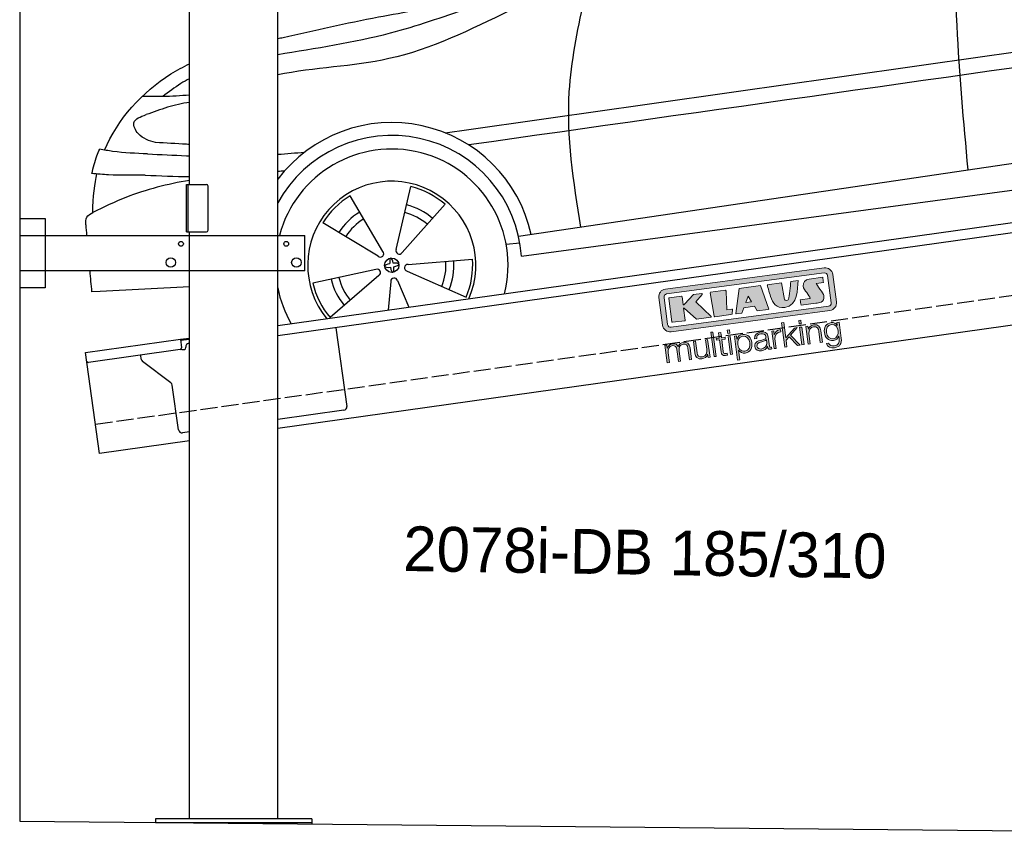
# Model space of a CAD drawing. Extents: x 524 to 6324, y 215 to 5340.
# Tile 1 of 3: x 524 to 3424, y 354 to 2752. Entities that reach past the tile are written whole.
import ezdxf

# ---------------------------------------------------------------- set-up
doc = ezdxf.new("R2010")
doc.units = 0
doc.header["$LTSCALE"] = 10
doc.header["$MEASUREMENT"] = 0
doc.linetypes.add('GEN3', pattern=[6.25, 5, -1.25])
doc.layers.get('0').update_dxf_attribs({"linetype": 'CONTINUOUS'})
doc.layers.add('3', color=6, linetype='GEN3')
doc.layers.add('CAR', color=1, linetype='CONTINUOUS')
doc.layers.add('AM_0', color=7, linetype='CONTINUOUS', lineweight=30)
doc.layers.add('Logo', color=7, linetype='CONTINUOUS', lineweight=25)

# ---------------------------------------------------------------- blocks, each defined once
blk = doc.blocks.new('KLAUS')
at = {"layer": 'Logo'}
h = blk.add_hatch(color=8, dxfattribs=at)
h.dxf.hatch_style = 2
edge = h.paths.add_edge_path()
edge.add_spline(control_points=[(3.6, 29.09), (2.88, 29.09), (2.3, 28.51), (2.3, 27.8), (2.3, 27.8), (2.3, 16.11), (2.3, 16.11), (2.3, 15.39), (2.88, 14.81), (3.6, 14.81), (3.6, 14.81), (71.16, 14.81), (71.16, 14.81), (71.88, 14.81), (72.46, 15.39), (72.46, 16.11), (72.46, 16.11), (72.46, 27.8), (72.46, 27.8), (72.46, 28.51), (71.88, 29.09), (71.16, 29.09), (71.16, 29.09), (3.6, 29.09), (3.6, 29.09), (3.6, 29.09), (3.6, 29.09), (3.6, 29.09)], knot_values=[0, 0, 0, 0, 1, 1, 1, 2, 2, 2, 3, 3, 3, 4, 4, 4, 5, 5, 5, 6, 6, 6, 7, 7, 7, 8, 8, 8, 9, 9, 9, 9], degree=3, periodic=0)
edge = h.paths.add_edge_path()
edge.add_spline(control_points=[(3.35, 31.23), (3.35, 31.23), (71.47, 31.23), (71.47, 31.23), (73.26, 31.23), (74.71, 29.77), (74.71, 27.99), (74.71, 27.99), (74.71, 16.17), (74.71, 16.17), (74.71, 14.38), (73.26, 12.93), (71.47, 12.93), (71.47, 12.93), (3.35, 12.93), (3.35, 12.93), (1.56, 12.93), (0.11, 14.38), (0.11, 16.17), (0.11, 16.17), (0.11, 27.99), (0.11, 27.99), (0.11, 29.77), (1.56, 31.23), (3.35, 31.23), (3.35, 31.23), (3.35, 31.23), (3.35, 31.23)], knot_values=[0, 0, 0, 0, 1, 1, 1, 2, 2, 2, 3, 3, 3, 4, 4, 4, 5, 5, 5, 6, 6, 6, 7, 7, 7, 8, 8, 8, 9, 9, 9, 9], degree=3, periodic=0)
h = blk.add_hatch(color=8, dxfattribs=at)
h.dxf.hatch_style = 2
edge = h.paths.add_edge_path()
edge.add_spline(control_points=[(4.5, 27.33), (4.5, 27.33), (9.7, 27.33), (9.7, 27.33), (9.84, 27.33), (9.96, 27.22), (9.96, 27.08), (9.96, 27.08), (9.96, 23.69), (9.96, 23.69), (9.96, 23.69), (9.94, 23.64), (10.04, 23.59), (10.14, 23.53), (10.2, 23.57), (10.2, 23.57), (10.2, 23.57), (10.51, 23.75), (10.51, 23.75), (10.51, 23.75), (14.94, 27.33), (14.94, 27.33), (14.94, 27.33), (18.41, 27.33), (18.41, 27.33), (18.41, 27.33), (18.49, 27.33), (18.56, 27.2), (18.65, 27.04), (18.53, 26.91), (18.53, 26.91), (18.53, 26.91), (15.49, 24.11), (15.49, 24.11), (15.49, 24.11), (21.14, 17.06), (21.14, 17.06), (21.14, 17.06), (21.13, 16.91), (21.13, 16.91), (21.08, 16.84), (20.99, 16.82), (20.99, 16.82), (20.99, 16.82), (14.7, 16.82), (14.7, 16.82), (14.7, 16.82), (10.26, 22.17), (10.26, 22.17), (10.26, 22.17), (10.19, 22.24), (10.08, 22.21), (9.97, 22.18), (9.96, 22.11), (9.96, 22.11), (9.96, 22.11), (9.96, 17.08), (9.96, 17.08), (9.96, 16.94), (9.84, 16.82), (9.7, 16.82), (9.7, 16.82), (4.5, 16.82), (4.5, 16.82), (4.36, 16.82), (4.25, 16.94), (4.25, 17.08), (4.25, 17.08), (4.25, 27.08), (4.25, 27.08), (4.25, 27.22), (4.36, 27.33), (4.5, 27.33), (4.5, 27.33), (4.5, 27.33), (4.5, 27.33)], knot_values=[0, 0, 0, 0, 1, 1, 1, 2, 2, 2, 3, 3, 3, 4, 4, 4, 5, 5, 5, 6, 6, 6, 7, 7, 7, 8, 8, 8, 9, 9, 9, 10, 10, 10, 11, 11, 11, 12, 12, 12, 13, 13, 13, 14, 14, 14, 15, 15, 15, 16, 16, 16, 17, 17, 17, 18, 18, 18, 19, 19, 19, 20, 20, 20, 21, 21, 21, 22, 22, 22, 23, 23, 23, 24, 24, 24, 25, 25, 25, 25], degree=3, periodic=0)
h = blk.add_hatch(color=8, dxfattribs=at)
h.dxf.hatch_style = 2
h.paths.add_polyline_path([(22.42, 17.06), (21.97, 27.15), (22.24, 27.33), (28.55, 27.33), (28.86, 26.97), (28.01, 19.08), (30.26, 19.07), (30.44, 18.95), (30.08, 16.95), (29.49, 16.82), (22.6, 16.82)])
h = blk.add_hatch(color=8, dxfattribs=at)
h.paths.add_polyline_path([(36.52, 21.01), (38.93, 21.01), (37.87, 23.57)])
h.paths.add_polyline_path([(34.52, 27.33), (43.65, 27.33), (45.76, 16.94), (45.57, 16.82), (40.83, 16.82), (39.89, 18.95), (35.42, 18.95), (34.27, 16.82), (31.78, 16.82), (31.66, 17)])
h = blk.add_hatch(color=8, dxfattribs=at)
h.dxf.hatch_style = 2
edge = h.paths.add_edge_path()
edge.add_spline(control_points=[(52.69, 27.32), (52.69, 27.32), (52.88, 20.14), (52.88, 20.14), (53.01, 19.89), (53.2, 19.77), (53.43, 19.71), (53.91, 19.59), (54.43, 19.57), (54.64, 20.03), (55.23, 21.34), (56.27, 25.45), (56.6, 27.33), (56.6, 27.33), (59.77, 27.33), (59.77, 27.33), (58.77, 23.9), (58.56, 16.82), (52.63, 16.76), (48.72, 16.72), (48.01, 19.35), (47.27, 22.24), (46.89, 23.68), (46.54, 27.33), (46.54, 27.33), (46.54, 27.33), (52.69, 27.32), (52.69, 27.32), (52.69, 27.32), (52.69, 27.32), (52.69, 27.32)], knot_values=[0, 0, 0, 0, 1, 1, 1, 2, 2, 2, 3, 3, 3, 4, 4, 4, 5, 5, 5, 6, 6, 6, 7, 7, 7, 8, 8, 8, 9, 9, 9, 10, 10, 10, 10], degree=3, periodic=0)
h = blk.add_hatch(color=8, dxfattribs=at)
h.dxf.hatch_style = 2
edge = h.paths.add_edge_path()
edge.add_spline(control_points=[(64.46, 27.33), (64.46, 27.33), (70.31, 27.33), (70.31, 27.33), (70.31, 26.52), (70.31, 26.02), (70.31, 25.12), (70.31, 25.12), (67.3, 25.12), (67.3, 25.12), (67.24, 25.04), (67.25, 25.11), (67.25, 24.91), (67.25, 24.88), (69.73, 20.38), (69.73, 19.57), (69.73, 16.4), (67.22, 16.81), (65.9, 16.82), (65.9, 16.82), (59.59, 16.82), (59.59, 16.82), (59.59, 17.76), (59.59, 18.23), (59.59, 19.14), (59.59, 19.14), (63.75, 19.14), (63.75, 19.14), (63.82, 19.22), (63.81, 19.11), (63.81, 19.31), (63.81, 20.32), (61.58, 23.06), (61.58, 24.63), (61.58, 26.33), (62.83, 27.34), (64.46, 27.33), (64.46, 27.33), (64.46, 27.33), (64.46, 27.33)], knot_values=[0, 0, 0, 0, 1, 1, 1, 2, 2, 2, 3, 3, 3, 4, 4, 4, 5, 5, 5, 6, 6, 6, 7, 7, 7, 8, 8, 8, 9, 9, 9, 10, 10, 10, 11, 11, 11, 12, 12, 12, 13, 13, 13, 13], degree=3, periodic=0)
h = blk.add_hatch(color=30, dxfattribs=at)
h.dxf.hatch_style = 2
h.paths.add_polyline_path([(20.07, 0), (20.99, 0), (20.99, 10.45), (20.07, 10.45)])
h = blk.add_hatch(color=30, dxfattribs=at)
h.dxf.hatch_style = 2
edge = h.paths.add_edge_path()
edge.add_spline(control_points=[(24.22, 9.82), (24.22, 9.82), (23.3, 9.82), (23.3, 9.82), (23.3, 9.82), (23.3, 7.55), (23.3, 7.55), (23.3, 7.55), (21.98, 7.55), (21.98, 7.55), (21.98, 7.55), (21.98, 6.78), (21.98, 6.78), (21.98, 6.78), (23.3, 6.78), (23.3, 6.78), (23.3, 6.78), (23.3, 1.61), (23.3, 1.61), (23.28, 0.32), (23.71, -0.09), (24.94, -0.09), (25.22, -0.09), (25.48, -0.06), (25.76, -0.06), (25.76, -0.06), (25.76, 0.73), (25.76, 0.73), (25.5, 0.7), (25.23, 0.69), (24.97, 0.69), (24.31, 0.73), (24.22, 1.08), (24.22, 1.68), (24.22, 1.68), (24.22, 6.78), (24.22, 6.78), (24.22, 6.78), (25.76, 6.78), (25.76, 6.78), (25.76, 6.78), (25.76, 7.55), (25.76, 7.55), (25.76, 7.55), (24.22, 7.55), (24.22, 7.55), (24.22, 7.55), (24.22, 9.82), (24.22, 9.82), (24.22, 9.82), (24.22, 9.82), (24.22, 9.82)], knot_values=[0, 0, 0, 0, 1, 1, 1, 2, 2, 2, 3, 3, 3, 4, 4, 4, 5, 5, 5, 6, 6, 6, 7, 7, 7, 8, 8, 8, 9, 9, 9, 10, 10, 10, 11, 11, 11, 12, 12, 12, 13, 13, 13, 14, 14, 14, 15, 15, 15, 16, 16, 16, 17, 17, 17, 17], degree=3, periodic=0)
h = blk.add_hatch(color=30, dxfattribs=at)
h.paths.add_polyline_path([(27.1, 0), (28.03, 0), (28.03, 7.55), (27.1, 7.55)])
h.paths.add_polyline_path([(27.1, 8.98), (28.03, 8.98), (28.03, 10.45), (27.1, 10.45)])
h = blk.add_hatch(color=30, dxfattribs=at)
h.dxf.hatch_style = 2
h.paths.add_polyline_path([(50.4, 0), (51.32, 0), (51.32, 2.87), (52.82, 4.11), (55.8, 0), (56.96, 0), (53.52, 4.76), (56.74, 7.55), (55.51, 7.55), (51.32, 3.89), (51.32, 10.45), (50.4, 10.45)])
h = blk.add_hatch(color=30, dxfattribs=at)
h.paths.add_polyline_path([(57.74, 0), (58.66, 0), (58.66, 7.55), (57.74, 7.55)])
h.paths.add_polyline_path([(57.74, 8.98), (58.66, 8.98), (58.66, 10.45), (57.74, 10.45)])
h = blk.add_hatch(color=30, dxfattribs=at)
h.dxf.hatch_style = 2
edge = h.paths.add_edge_path()
edge.add_spline(control_points=[(0, 0), (0, 0), (0.92, 0), (0.92, 0), (0.92, 0), (0.92, 4.22), (0.92, 4.22), (0.94, 5.8), (1.58, 7), (3.18, 7), (4.35, 7), (4.77, 6.15), (4.76, 5.12), (4.76, 5.12), (4.76, 0), (4.76, 0), (4.76, 0), (5.68, 0), (5.68, 0), (5.68, 0), (5.68, 4.27), (5.68, 4.27), (5.68, 5.68), (6.14, 7), (7.73, 7), (9.05, 7), (9.52, 6.32), (9.52, 5.08), (9.52, 5.08), (9.52, 0), (9.52, 0), (9.52, 0), (10.44, 0), (10.44, 0), (10.44, 0), (10.44, 5.12), (10.44, 5.12), (10.44, 6.91), (9.59, 7.77), (7.94, 7.77), (6.94, 7.77), (5.99, 7.29), (5.54, 6.3), (5.26, 7.29), (4.36, 7.77), (3.37, 7.77), (2.17, 7.77), (1.38, 7.19), (0.89, 6.28), (0.89, 6.28), (0.85, 6.28), (0.85, 6.28), (0.85, 6.28), (0.85, 7.55), (0.85, 7.55), (0.85, 7.55), (0, 7.55), (0, 7.55), (0, 7.55), (0, 0), (0, 0), (0, 0), (0, 0), (0, 0)], knot_values=[0, 0, 0, 0, 1, 1, 1, 2, 2, 2, 3, 3, 3, 4, 4, 4, 5, 5, 5, 6, 6, 6, 7, 7, 7, 8, 8, 8, 9, 9, 9, 10, 10, 10, 11, 11, 11, 12, 12, 12, 13, 13, 13, 14, 14, 14, 15, 15, 15, 16, 16, 16, 17, 17, 17, 18, 18, 18, 19, 19, 19, 20, 20, 20, 21, 21, 21, 21], degree=3, periodic=0)
h = blk.add_hatch(color=30, dxfattribs=at)
h.dxf.hatch_style = 2
edge = h.paths.add_edge_path()
edge.add_spline(control_points=[(18.31, 7.55), (18.31, 7.55), (17.39, 7.55), (17.39, 7.55), (17.39, 7.55), (17.39, 3.59), (17.39, 3.59), (17.39, 2.05), (16.7, 0.56), (15.12, 0.56), (13.66, 0.56), (13.15, 1.27), (13.1, 2.64), (13.1, 2.64), (13.1, 7.55), (13.1, 7.55), (13.1, 7.55), (12.18, 7.55), (12.18, 7.55), (12.18, 7.55), (12.18, 2.65), (12.18, 2.65), (12.18, 0.89), (12.93, -0.22), (14.83, -0.22), (15.96, -0.22), (16.95, 0.35), (17.44, 1.36), (17.44, 1.36), (17.47, 1.36), (17.47, 1.36), (17.47, 1.36), (17.47, 0), (17.47, 0), (17.47, 0), (18.31, 0), (18.31, 0), (18.31, 0), (18.31, 7.55), (18.31, 7.55), (18.31, 7.55), (18.31, 7.55), (18.31, 7.55)], knot_values=[0, 0, 0, 0, 1, 1, 1, 2, 2, 2, 3, 3, 3, 4, 4, 4, 5, 5, 5, 6, 6, 6, 7, 7, 7, 8, 8, 8, 9, 9, 9, 10, 10, 10, 11, 11, 11, 12, 12, 12, 13, 13, 13, 14, 14, 14, 14], degree=3, periodic=0)
h = blk.add_hatch(color=30, dxfattribs=at)
edge = h.paths.add_edge_path()
edge.add_spline(control_points=[(35.84, 3.78), (35.84, 2.21), (35.12, 0.56), (33.37, 0.56), (31.4, 0.56), (30.72, 2.21), (30.72, 3.78), (30.72, 5.49), (31.33, 7), (33.37, 7), (35.12, 7), (35.84, 5.34), (35.84, 3.78), (35.84, 3.78), (35.84, 3.78), (35.84, 3.78)], knot_values=[0, 0, 0, 0, 1, 1, 1, 2, 2, 2, 3, 3, 3, 4, 4, 4, 5, 5, 5, 5], degree=3, periodic=0)
edge = h.paths.add_edge_path()
edge.add_spline(control_points=[(29.79, -2.8), (29.79, -2.8), (30.72, -2.8), (30.72, -2.8), (30.72, -2.8), (30.72, 1.43), (30.72, 1.43), (30.72, 1.43), (30.74, 1.43), (30.74, 1.43), (31.14, 0.35), (32.24, -0.22), (33.37, -0.22), (35.66, -0.22), (36.76, 1.64), (36.76, 3.78), (36.76, 5.91), (35.66, 7.77), (33.37, 7.77), (32.15, 7.77), (31.1, 7.14), (30.67, 6.12), (30.67, 6.12), (30.64, 6.12), (30.64, 6.12), (30.64, 6.12), (30.64, 7.55), (30.64, 7.55), (30.64, 7.55), (29.79, 7.55), (29.79, 7.55), (29.79, 7.55), (29.79, -2.8), (29.79, -2.8), (29.79, -2.8), (29.79, -2.8), (29.79, -2.8)], knot_values=[0, 0, 0, 0, 1, 1, 1, 2, 2, 2, 3, 3, 3, 4, 4, 4, 5, 5, 5, 6, 6, 6, 7, 7, 7, 8, 8, 8, 9, 9, 9, 10, 10, 10, 11, 11, 11, 12, 12, 12, 12], degree=3, periodic=0)
h = blk.add_hatch(color=30, dxfattribs=at)
edge = h.paths.add_edge_path()
edge.add_spline(control_points=[(43.03, 2.93), (43.04, 1.45), (41.8, 0.56), (40.39, 0.56), (39.53, 0.56), (38.71, 1.13), (38.71, 2.05), (38.71, 3.53), (40.66, 3.51), (42.22, 3.79), (42.47, 3.84), (42.88, 3.91), (43, 4.13), (43, 4.13), (43.03, 4.13), (43.03, 4.13), (43.03, 4.13), (43.03, 2.93), (43.03, 2.93), (43.03, 2.93), (43.03, 2.93), (43.03, 2.93)], knot_values=[0, 0, 0, 0, 1, 1, 1, 2, 2, 2, 3, 3, 3, 4, 4, 4, 5, 5, 5, 6, 6, 6, 7, 7, 7, 7], degree=3, periodic=0)
edge = h.paths.add_edge_path()
edge.add_spline(control_points=[(39.03, 5.24), (39.06, 6.47), (39.91, 7), (41.05, 7), (42.14, 7), (43.03, 6.69), (43.03, 5.45), (43.03, 4.61), (42.6, 4.51), (41.84, 4.42), (39.85, 4.19), (37.79, 4.11), (37.79, 1.99), (37.79, 0.47), (38.93, -0.22), (40.32, -0.22), (41.77, -0.22), (42.43, 0.34), (43.07, 1.32), (43.07, 1.32), (43.1, 1.32), (43.1, 1.32), (43.1, 0.53), (43.25, 0), (44.19, 0), (44.43, 0), (44.58, 0.01), (44.79, 0.06), (44.79, 0.06), (44.79, 0.83), (44.79, 0.83), (44.71, 0.81), (44.6, 0.78), (44.49, 0.78), (44.13, 0.78), (43.95, 0.98), (43.95, 1.33), (43.95, 1.33), (43.95, 5.34), (43.95, 5.34), (43.95, 7.36), (42.5, 7.77), (41.17, 7.77), (39.44, 7.77), (38.2, 7.01), (38.11, 5.24), (38.11, 5.24), (39.03, 5.24), (39.03, 5.24), (39.03, 5.24), (39.03, 5.24), (39.03, 5.24)], knot_values=[0, 0, 0, 0, 1, 1, 1, 2, 2, 2, 3, 3, 3, 4, 4, 4, 5, 5, 5, 6, 6, 6, 7, 7, 7, 8, 8, 8, 9, 9, 9, 10, 10, 10, 11, 11, 11, 12, 12, 12, 13, 13, 13, 14, 14, 14, 15, 15, 15, 16, 16, 16, 17, 17, 17, 17], degree=3, periodic=0)
h = blk.add_hatch(color=30, dxfattribs=at)
h.dxf.hatch_style = 2
edge = h.paths.add_edge_path()
edge.add_spline(control_points=[(45.79, 0), (45.79, 0), (46.71, 0), (46.71, 0), (46.71, 0), (46.71, 4.03), (46.71, 4.03), (46.71, 5.59), (47.85, 6.82), (49.52, 6.73), (49.52, 6.73), (49.52, 7.66), (49.52, 7.66), (48.16, 7.72), (47.14, 7), (46.67, 5.78), (46.67, 5.78), (46.64, 5.78), (46.64, 5.78), (46.64, 5.78), (46.64, 7.55), (46.64, 7.55), (46.64, 7.55), (45.79, 7.55), (45.79, 7.55), (45.79, 7.55), (45.79, 0), (45.79, 0), (45.79, 0), (45.79, 0), (45.79, 0)], knot_values=[0, 0, 0, 0, 1, 1, 1, 2, 2, 2, 3, 3, 3, 4, 4, 4, 5, 5, 5, 6, 6, 6, 7, 7, 7, 8, 8, 8, 9, 9, 9, 10, 10, 10, 10], degree=3, periodic=0)
h = blk.add_hatch(color=30, dxfattribs=at)
h.dxf.hatch_style = 2
edge = h.paths.add_edge_path()
edge.add_spline(control_points=[(60.41, 0), (60.41, 0), (61.33, 0), (61.33, 0), (61.33, 0), (61.33, 4.41), (61.33, 4.41), (61.36, 5.89), (62.24, 7), (63.7, 7), (65.2, 7), (65.62, 6.02), (65.62, 4.71), (65.62, 4.71), (65.62, 0), (65.62, 0), (65.62, 0), (66.54, 0), (66.54, 0), (66.54, 0), (66.54, 4.86), (66.54, 4.86), (66.54, 6.66), (65.9, 7.77), (63.78, 7.77), (62.71, 7.77), (61.7, 7.16), (61.36, 6.25), (61.36, 6.25), (61.33, 6.25), (61.33, 6.25), (61.33, 6.25), (61.33, 7.55), (61.33, 7.55), (61.33, 7.55), (60.41, 7.55), (60.41, 7.55), (60.41, 7.55), (60.41, 0), (60.41, 0), (60.41, 0), (60.41, 0), (60.41, 0)], knot_values=[0, 0, 0, 0, 1, 1, 1, 2, 2, 2, 3, 3, 3, 4, 4, 4, 5, 5, 5, 6, 6, 6, 7, 7, 7, 8, 8, 8, 9, 9, 9, 10, 10, 10, 11, 11, 11, 12, 12, 12, 13, 13, 13, 14, 14, 14, 14], degree=3, periodic=0)
h = blk.add_hatch(color=30, dxfattribs=at)
edge = h.paths.add_edge_path()
edge.add_spline(control_points=[(71.32, 0.86), (69.62, 0.86), (68.83, 2.34), (68.83, 3.86), (68.83, 5.43), (69.56, 7), (71.32, 7), (73.06, 7), (73.75, 5.34), (73.75, 3.86), (73.75, 2.33), (72.91, 0.86), (71.32, 0.86), (71.32, 0.86), (71.32, 0.86), (71.32, 0.86)], knot_values=[0, 0, 0, 0, 1, 1, 1, 2, 2, 2, 3, 3, 3, 4, 4, 4, 5, 5, 5, 5], degree=3, periodic=0)
edge = h.paths.add_edge_path()
edge.add_spline(control_points=[(74.67, 7.55), (74.67, 7.55), (73.75, 7.55), (73.75, 7.55), (73.75, 7.55), (73.75, 6.25), (73.75, 6.25), (73.75, 6.25), (73.72, 6.25), (73.72, 6.25), (73.35, 7.09), (72.41, 7.77), (71.32, 7.77), (69.13, 7.77), (67.9, 6.05), (67.9, 3.97), (67.9, 1.82), (68.9, 0.09), (71.32, 0.09), (72.4, 0.09), (73.29, 0.72), (73.72, 1.64), (73.72, 1.64), (73.75, 1.64), (73.75, 1.64), (73.75, 1.64), (73.75, 0.61), (73.75, 0.61), (73.75, -1.23), (73.01, -2.24), (71.32, -2.24), (70.29, -2.24), (69.31, -1.85), (69.1, -0.73), (69.1, -0.73), (68.18, -0.73), (68.18, -0.73), (68.31, -2.34), (69.81, -3.02), (71.32, -3.02), (73.79, -3.02), (74.65, -1.64), (74.67, 0.61), (74.67, 0.61), (74.67, 7.55), (74.67, 7.55), (74.67, 7.55), (74.67, 7.55), (74.67, 7.55)], knot_values=[0, 0, 0, 0, 1, 1, 1, 2, 2, 2, 3, 3, 3, 4, 4, 4, 5, 5, 5, 6, 6, 6, 7, 7, 7, 8, 8, 8, 9, 9, 9, 10, 10, 10, 11, 11, 11, 12, 12, 12, 13, 13, 13, 14, 14, 14, 15, 15, 15, 16, 16, 16, 16], degree=3, periodic=0)
at = {"layer": 'Logo', "lineweight": 0}
for points in [[(22.42, 17.06), (21.97, 27.15), (22.24, 27.33), (28.55, 27.33), (28.86, 26.97), (28.01, 19.08), (30.26, 19.07), (30.44, 18.95), (30.08, 16.95), (29.49, 16.82), (22.6, 16.82), (22.42, 17.06), (22.42, 17.06)], [(34.52, 27.33), (43.65, 27.33), (45.76, 16.94), (45.57, 16.82), (40.83, 16.82), (39.89, 18.95), (35.42, 18.95), (34.27, 16.82), (31.78, 16.82), (31.66, 17), (34.52, 27.33), (34.52, 27.33)], [(36.52, 21.01), (38.93, 21.01), (37.87, 23.57), (36.52, 21.01), (36.52, 21.01)], [(20.07, 0), (20.99, 0), (20.99, 10.45), (20.07, 10.45), (20.07, 0), (20.07, 0)], [(27.1, 8.98), (28.03, 8.98), (28.03, 10.45), (27.1, 10.45), (27.1, 8.98), (27.1, 8.98)], [(50.4, 0), (51.32, 0), (51.32, 2.87), (52.82, 4.11), (55.8, 0), (56.96, 0), (53.52, 4.76), (56.74, 7.55), (55.51, 7.55), (51.32, 3.89), (51.32, 10.45), (50.4, 10.45), (50.4, 0), (50.4, 0)], [(57.74, 8.98), (58.66, 8.98), (58.66, 10.45), (57.74, 10.45), (57.74, 8.98), (57.74, 8.98)], [(27.1, 0), (28.03, 0), (28.03, 7.55), (27.1, 7.55), (27.1, 0), (27.1, 0)], [(57.74, 0), (58.66, 0), (58.66, 7.55), (57.74, 7.55), (57.74, 0), (57.74, 0)]]:
    blk.add_lwpolyline(points, dxfattribs=at)
for points, knots in [([(3.35, 31.23), (3.35, 31.23), (71.47, 31.23), (71.47, 31.23), (73.26, 31.23), (74.71, 29.77), (74.71, 27.99), (74.71, 27.99), (74.71, 16.17), (74.71, 16.17), (74.71, 14.38), (73.26, 12.93), (71.47, 12.93), (71.47, 12.93), (3.35, 12.93), (3.35, 12.93), (1.56, 12.93), (0.11, 14.38), (0.11, 16.17), (0.11, 16.17), (0.11, 27.99), (0.11, 27.99), (0.11, 29.77), (1.56, 31.23), (3.35, 31.23), (3.35, 31.23), (3.35, 31.23), (3.35, 31.23)], [0, 0, 0, 0, 1, 1, 1, 2, 2, 2, 3, 3, 3, 4, 4, 4, 5, 5, 5, 6, 6, 6, 7, 7, 7, 8, 8, 8, 9, 9, 9, 9]), ([(3.6, 29.09), (2.88, 29.09), (2.3, 28.51), (2.3, 27.8), (2.3, 27.8), (2.3, 16.11), (2.3, 16.11), (2.3, 15.39), (2.88, 14.81), (3.6, 14.81), (3.6, 14.81), (71.16, 14.81), (71.16, 14.81), (71.88, 14.81), (72.46, 15.39), (72.46, 16.11), (72.46, 16.11), (72.46, 27.8), (72.46, 27.8), (72.46, 28.51), (71.88, 29.09), (71.16, 29.09), (71.16, 29.09), (3.6, 29.09), (3.6, 29.09), (3.6, 29.09), (3.6, 29.09), (3.6, 29.09)], [0, 0, 0, 0, 1, 1, 1, 2, 2, 2, 3, 3, 3, 4, 4, 4, 5, 5, 5, 6, 6, 6, 7, 7, 7, 8, 8, 8, 9, 9, 9, 9]), ([(4.5, 27.33), (4.5, 27.33), (9.7, 27.33), (9.7, 27.33), (9.84, 27.33), (9.96, 27.22), (9.96, 27.08), (9.96, 27.08), (9.96, 23.69), (9.96, 23.69), (9.96, 23.69), (9.94, 23.64), (10.04, 23.59), (10.14, 23.53), (10.2, 23.57), (10.2, 23.57), (10.2, 23.57), (10.51, 23.75), (10.51, 23.75), (10.51, 23.75), (14.94, 27.33), (14.94, 27.33), (14.94, 27.33), (18.41, 27.33), (18.41, 27.33), (18.41, 27.33), (18.49, 27.33), (18.56, 27.2), (18.65, 27.04), (18.53, 26.91), (18.53, 26.91), (18.53, 26.91), (15.49, 24.11), (15.49, 24.11), (15.49, 24.11), (21.14, 17.06), (21.14, 17.06), (21.14, 17.06), (21.13, 16.91), (21.13, 16.91), (21.08, 16.84), (20.99, 16.82), (20.99, 16.82), (20.99, 16.82), (14.7, 16.82), (14.7, 16.82), (14.7, 16.82), (10.26, 22.17), (10.26, 22.17), (10.26, 22.17), (10.19, 22.24), (10.08, 22.21), (9.97, 22.18), (9.96, 22.11), (9.96, 22.11), (9.96, 22.11), (9.96, 17.08), (9.96, 17.08), (9.96, 16.94), (9.84, 16.82), (9.7, 16.82), (9.7, 16.82), (4.5, 16.82), (4.5, 16.82), (4.36, 16.82), (4.25, 16.94), (4.25, 17.08), (4.25, 17.08), (4.25, 27.08), (4.25, 27.08), (4.25, 27.22), (4.36, 27.33), (4.5, 27.33), (4.5, 27.33), (4.5, 27.33), (4.5, 27.33)], [0, 0, 0, 0, 1, 1, 1, 2, 2, 2, 3, 3, 3, 4, 4, 4, 5, 5, 5, 6, 6, 6, 7, 7, 7, 8, 8, 8, 9, 9, 9, 10, 10, 10, 11, 11, 11, 12, 12, 12, 13, 13, 13, 14, 14, 14, 15, 15, 15, 16, 16, 16, 17, 17, 17, 18, 18, 18, 19, 19, 19, 20, 20, 20, 21, 21, 21, 22, 22, 22, 23, 23, 23, 24, 24, 24, 25, 25, 25, 25]), ([(52.69, 27.32), (52.69, 27.32), (52.88, 20.14), (52.88, 20.14), (53.01, 19.89), (53.2, 19.77), (53.43, 19.71), (53.91, 19.59), (54.43, 19.57), (54.64, 20.03), (55.23, 21.34), (56.27, 25.45), (56.6, 27.33), (56.6, 27.33), (59.77, 27.33), (59.77, 27.33), (58.77, 23.9), (58.56, 16.82), (52.63, 16.76), (48.72, 16.72), (48.01, 19.35), (47.27, 22.24), (46.89, 23.68), (46.54, 27.33), (46.54, 27.33), (46.54, 27.33), (52.69, 27.32), (52.69, 27.32), (52.69, 27.32), (52.69, 27.32), (52.69, 27.32)], [0, 0, 0, 0, 1, 1, 1, 2, 2, 2, 3, 3, 3, 4, 4, 4, 5, 5, 5, 6, 6, 6, 7, 7, 7, 8, 8, 8, 9, 9, 9, 10, 10, 10, 10]), ([(64.46, 27.33), (64.46, 27.33), (70.31, 27.33), (70.31, 27.33), (70.31, 26.52), (70.31, 26.02), (70.31, 25.12), (70.31, 25.12), (67.3, 25.12), (67.3, 25.12), (67.24, 25.04), (67.25, 25.11), (67.25, 24.91), (67.25, 24.88), (69.73, 20.38), (69.73, 19.57), (69.73, 16.4), (67.22, 16.81), (65.9, 16.82), (65.9, 16.82), (59.59, 16.82), (59.59, 16.82), (59.59, 17.76), (59.59, 18.23), (59.59, 19.14), (59.59, 19.14), (63.75, 19.14), (63.75, 19.14), (63.82, 19.22), (63.81, 19.11), (63.81, 19.31), (63.81, 20.32), (61.58, 23.06), (61.58, 24.63), (61.58, 26.33), (62.83, 27.34), (64.46, 27.33), (64.46, 27.33), (64.46, 27.33), (64.46, 27.33)], [0, 0, 0, 0, 1, 1, 1, 2, 2, 2, 3, 3, 3, 4, 4, 4, 5, 5, 5, 6, 6, 6, 7, 7, 7, 8, 8, 8, 9, 9, 9, 10, 10, 10, 11, 11, 11, 12, 12, 12, 13, 13, 13, 13]), ([(24.22, 9.82), (24.22, 9.82), (23.3, 9.82), (23.3, 9.82), (23.3, 9.82), (23.3, 7.55), (23.3, 7.55), (23.3, 7.55), (21.98, 7.55), (21.98, 7.55), (21.98, 7.55), (21.98, 6.78), (21.98, 6.78), (21.98, 6.78), (23.3, 6.78), (23.3, 6.78), (23.3, 6.78), (23.3, 1.61), (23.3, 1.61), (23.28, 0.32), (23.71, -0.09), (24.94, -0.09), (25.22, -0.09), (25.48, -0.06), (25.76, -0.06), (25.76, -0.06), (25.76, 0.73), (25.76, 0.73), (25.5, 0.7), (25.23, 0.69), (24.97, 0.69), (24.31, 0.73), (24.22, 1.08), (24.22, 1.68), (24.22, 1.68), (24.22, 6.78), (24.22, 6.78), (24.22, 6.78), (25.76, 6.78), (25.76, 6.78), (25.76, 6.78), (25.76, 7.55), (25.76, 7.55), (25.76, 7.55), (24.22, 7.55), (24.22, 7.55), (24.22, 7.55), (24.22, 9.82), (24.22, 9.82), (24.22, 9.82), (24.22, 9.82), (24.22, 9.82)], [0, 0, 0, 0, 1, 1, 1, 2, 2, 2, 3, 3, 3, 4, 4, 4, 5, 5, 5, 6, 6, 6, 7, 7, 7, 8, 8, 8, 9, 9, 9, 10, 10, 10, 11, 11, 11, 12, 12, 12, 13, 13, 13, 14, 14, 14, 15, 15, 15, 16, 16, 16, 17, 17, 17, 17]), ([(0, 0), (0, 0), (0.92, 0), (0.92, 0), (0.92, 0), (0.92, 4.22), (0.92, 4.22), (0.94, 5.8), (1.58, 7), (3.18, 7), (4.35, 7), (4.77, 6.15), (4.76, 5.12), (4.76, 5.12), (4.76, 0), (4.76, 0), (4.76, 0), (5.68, 0), (5.68, 0), (5.68, 0), (5.68, 4.27), (5.68, 4.27), (5.68, 5.68), (6.14, 7), (7.73, 7), (9.05, 7), (9.52, 6.32), (9.52, 5.08), (9.52, 5.08), (9.52, 0), (9.52, 0), (9.52, 0), (10.44, 0), (10.44, 0), (10.44, 0), (10.44, 5.12), (10.44, 5.12), (10.44, 6.91), (9.59, 7.77), (7.94, 7.77), (6.94, 7.77), (5.99, 7.29), (5.54, 6.3), (5.26, 7.29), (4.36, 7.77), (3.37, 7.77), (2.17, 7.77), (1.38, 7.19), (0.89, 6.28), (0.89, 6.28), (0.85, 6.28), (0.85, 6.28), (0.85, 6.28), (0.85, 7.55), (0.85, 7.55), (0.85, 7.55), (0, 7.55), (0, 7.55), (0, 7.55), (0, 0), (0, 0), (0, 0), (0, 0), (0, 0)], [0, 0, 0, 0, 1, 1, 1, 2, 2, 2, 3, 3, 3, 4, 4, 4, 5, 5, 5, 6, 6, 6, 7, 7, 7, 8, 8, 8, 9, 9, 9, 10, 10, 10, 11, 11, 11, 12, 12, 12, 13, 13, 13, 14, 14, 14, 15, 15, 15, 16, 16, 16, 17, 17, 17, 18, 18, 18, 19, 19, 19, 20, 20, 20, 21, 21, 21, 21]), ([(18.31, 7.55), (18.31, 7.55), (17.39, 7.55), (17.39, 7.55), (17.39, 7.55), (17.39, 3.59), (17.39, 3.59), (17.39, 2.05), (16.7, 0.56), (15.12, 0.56), (13.66, 0.56), (13.15, 1.27), (13.1, 2.64), (13.1, 2.64), (13.1, 7.55), (13.1, 7.55), (13.1, 7.55), (12.18, 7.55), (12.18, 7.55), (12.18, 7.55), (12.18, 2.65), (12.18, 2.65), (12.18, 0.89), (12.93, -0.22), (14.83, -0.22), (15.96, -0.22), (16.95, 0.35), (17.44, 1.36), (17.44, 1.36), (17.47, 1.36), (17.47, 1.36), (17.47, 1.36), (17.47, 0), (17.47, 0), (17.47, 0), (18.31, 0), (18.31, 0), (18.31, 0), (18.31, 7.55), (18.31, 7.55), (18.31, 7.55), (18.31, 7.55), (18.31, 7.55)], [0, 0, 0, 0, 1, 1, 1, 2, 2, 2, 3, 3, 3, 4, 4, 4, 5, 5, 5, 6, 6, 6, 7, 7, 7, 8, 8, 8, 9, 9, 9, 10, 10, 10, 11, 11, 11, 12, 12, 12, 13, 13, 13, 14, 14, 14, 14]), ([(29.79, -2.8), (29.79, -2.8), (30.72, -2.8), (30.72, -2.8), (30.72, -2.8), (30.72, 1.43), (30.72, 1.43), (30.72, 1.43), (30.74, 1.43), (30.74, 1.43), (31.14, 0.35), (32.24, -0.22), (33.37, -0.22), (35.66, -0.22), (36.76, 1.64), (36.76, 3.78), (36.76, 5.91), (35.66, 7.77), (33.37, 7.77), (32.15, 7.77), (31.1, 7.14), (30.67, 6.12), (30.67, 6.12), (30.64, 6.12), (30.64, 6.12), (30.64, 6.12), (30.64, 7.55), (30.64, 7.55), (30.64, 7.55), (29.79, 7.55), (29.79, 7.55), (29.79, 7.55), (29.79, -2.8), (29.79, -2.8), (29.79, -2.8), (29.79, -2.8), (29.79, -2.8)], [0, 0, 0, 0, 1, 1, 1, 2, 2, 2, 3, 3, 3, 4, 4, 4, 5, 5, 5, 6, 6, 6, 7, 7, 7, 8, 8, 8, 9, 9, 9, 10, 10, 10, 11, 11, 11, 12, 12, 12, 12]), ([(35.84, 3.78), (35.84, 2.21), (35.12, 0.56), (33.37, 0.56), (31.4, 0.56), (30.72, 2.21), (30.72, 3.78), (30.72, 5.49), (31.33, 7), (33.37, 7), (35.12, 7), (35.84, 5.34), (35.84, 3.78), (35.84, 3.78), (35.84, 3.78), (35.84, 3.78)], [0, 0, 0, 0, 1, 1, 1, 2, 2, 2, 3, 3, 3, 4, 4, 4, 5, 5, 5, 5]), ([(39.03, 5.24), (39.06, 6.47), (39.91, 7), (41.05, 7), (42.14, 7), (43.03, 6.69), (43.03, 5.45), (43.03, 4.61), (42.6, 4.51), (41.84, 4.42), (39.85, 4.19), (37.79, 4.11), (37.79, 1.99), (37.79, 0.47), (38.93, -0.22), (40.32, -0.22), (41.77, -0.22), (42.43, 0.34), (43.07, 1.32), (43.07, 1.32), (43.1, 1.32), (43.1, 1.32), (43.1, 0.53), (43.25, 0), (44.19, 0), (44.43, 0), (44.58, 0.01), (44.79, 0.06), (44.79, 0.06), (44.79, 0.83), (44.79, 0.83), (44.71, 0.81), (44.6, 0.78), (44.49, 0.78), (44.13, 0.78), (43.95, 0.98), (43.95, 1.33), (43.95, 1.33), (43.95, 5.34), (43.95, 5.34), (43.95, 7.36), (42.5, 7.77), (41.17, 7.77), (39.44, 7.77), (38.2, 7.01), (38.11, 5.24), (38.11, 5.24), (39.03, 5.24), (39.03, 5.24), (39.03, 5.24), (39.03, 5.24), (39.03, 5.24)], [0, 0, 0, 0, 1, 1, 1, 2, 2, 2, 3, 3, 3, 4, 4, 4, 5, 5, 5, 6, 6, 6, 7, 7, 7, 8, 8, 8, 9, 9, 9, 10, 10, 10, 11, 11, 11, 12, 12, 12, 13, 13, 13, 14, 14, 14, 15, 15, 15, 16, 16, 16, 17, 17, 17, 17]), ([(45.79, 0), (45.79, 0), (46.71, 0), (46.71, 0), (46.71, 0), (46.71, 4.03), (46.71, 4.03), (46.71, 5.59), (47.85, 6.82), (49.52, 6.73), (49.52, 6.73), (49.52, 7.66), (49.52, 7.66), (48.16, 7.72), (47.14, 7), (46.67, 5.78), (46.67, 5.78), (46.64, 5.78), (46.64, 5.78), (46.64, 5.78), (46.64, 7.55), (46.64, 7.55), (46.64, 7.55), (45.79, 7.55), (45.79, 7.55), (45.79, 7.55), (45.79, 0), (45.79, 0), (45.79, 0), (45.79, 0), (45.79, 0)], [0, 0, 0, 0, 1, 1, 1, 2, 2, 2, 3, 3, 3, 4, 4, 4, 5, 5, 5, 6, 6, 6, 7, 7, 7, 8, 8, 8, 9, 9, 9, 10, 10, 10, 10]), ([(60.41, 0), (60.41, 0), (61.33, 0), (61.33, 0), (61.33, 0), (61.33, 4.41), (61.33, 4.41), (61.36, 5.89), (62.24, 7), (63.7, 7), (65.2, 7), (65.62, 6.02), (65.62, 4.71), (65.62, 4.71), (65.62, 0), (65.62, 0), (65.62, 0), (66.54, 0), (66.54, 0), (66.54, 0), (66.54, 4.86), (66.54, 4.86), (66.54, 6.66), (65.9, 7.77), (63.78, 7.77), (62.71, 7.77), (61.7, 7.16), (61.36, 6.25), (61.36, 6.25), (61.33, 6.25), (61.33, 6.25), (61.33, 6.25), (61.33, 7.55), (61.33, 7.55), (61.33, 7.55), (60.41, 7.55), (60.41, 7.55), (60.41, 7.55), (60.41, 0), (60.41, 0), (60.41, 0), (60.41, 0), (60.41, 0)], [0, 0, 0, 0, 1, 1, 1, 2, 2, 2, 3, 3, 3, 4, 4, 4, 5, 5, 5, 6, 6, 6, 7, 7, 7, 8, 8, 8, 9, 9, 9, 10, 10, 10, 11, 11, 11, 12, 12, 12, 13, 13, 13, 14, 14, 14, 14]), ([(74.67, 7.55), (74.67, 7.55), (73.75, 7.55), (73.75, 7.55), (73.75, 7.55), (73.75, 6.25), (73.75, 6.25), (73.75, 6.25), (73.72, 6.25), (73.72, 6.25), (73.35, 7.09), (72.41, 7.77), (71.32, 7.77), (69.13, 7.77), (67.9, 6.05), (67.9, 3.97), (67.9, 1.82), (68.9, 0.09), (71.32, 0.09), (72.4, 0.09), (73.29, 0.72), (73.72, 1.64), (73.72, 1.64), (73.75, 1.64), (73.75, 1.64), (73.75, 1.64), (73.75, 0.61), (73.75, 0.61), (73.75, -1.23), (73.01, -2.24), (71.32, -2.24), (70.29, -2.24), (69.31, -1.85), (69.1, -0.73), (69.1, -0.73), (68.18, -0.73), (68.18, -0.73), (68.31, -2.34), (69.81, -3.02), (71.32, -3.02), (73.79, -3.02), (74.65, -1.64), (74.67, 0.61), (74.67, 0.61), (74.67, 7.55), (74.67, 7.55), (74.67, 7.55), (74.67, 7.55), (74.67, 7.55)], [0, 0, 0, 0, 1, 1, 1, 2, 2, 2, 3, 3, 3, 4, 4, 4, 5, 5, 5, 6, 6, 6, 7, 7, 7, 8, 8, 8, 9, 9, 9, 10, 10, 10, 11, 11, 11, 12, 12, 12, 13, 13, 13, 14, 14, 14, 15, 15, 15, 16, 16, 16, 16]), ([(71.32, 0.86), (69.62, 0.86), (68.83, 2.34), (68.83, 3.86), (68.83, 5.43), (69.56, 7), (71.32, 7), (73.06, 7), (73.75, 5.34), (73.75, 3.86), (73.75, 2.33), (72.91, 0.86), (71.32, 0.86), (71.32, 0.86), (71.32, 0.86), (71.32, 0.86)], [0, 0, 0, 0, 1, 1, 1, 2, 2, 2, 3, 3, 3, 4, 4, 4, 5, 5, 5, 5]), ([(43.03, 2.93), (43.04, 1.45), (41.8, 0.56), (40.39, 0.56), (39.53, 0.56), (38.71, 1.13), (38.71, 2.05), (38.71, 3.53), (40.66, 3.51), (42.22, 3.79), (42.47, 3.84), (42.88, 3.91), (43, 4.13), (43, 4.13), (43.03, 4.13), (43.03, 4.13), (43.03, 4.13), (43.03, 2.93), (43.03, 2.93), (43.03, 2.93), (43.03, 2.93), (43.03, 2.93)], [0, 0, 0, 0, 1, 1, 1, 2, 2, 2, 3, 3, 3, 4, 4, 4, 5, 5, 5, 6, 6, 6, 7, 7, 7, 7])]:
    blk.add_open_spline(points, degree=3, knots=knots, dxfattribs=at)
blk = doc.blocks.new('EG_car')
at = {"layer": 'CAR'}
for p, q in [((44640.5, 3847.7), (46613.9, 4138.9)), ((44649.3, 3788.6), (46624.9, 4054.7)), ((44280.1, 3808.8), (44323.7, 3994)), ((44241.4, 3803), (44145, 3967)), ((44298, 3799.6), (44424.2, 3942)), ((44227.1, 3788.8), (44064.4, 3887.4)), ((44604.2, 3824.2), (44644.4, 3828.4)), ((44315.5, 3764.6), (44505.1, 3780.4)), ((44220.7, 3750.2), (44034.9, 3709.2)), ((44312.3, 3744.7), (44486.7, 3668.7)), ((44229.7, 3732.2), (44085.7, 3607.9)), ((44264.5, 3714.2), (44256.3, 3630)), ((44284.4, 3717.2), (44317.4, 3638.6)), ((43408.1, 3685.3), (43383.2, 3684.1)), ((43671.5, 3699), (43408.1, 3685.3))]:
    blk.add_line(p, q, dxfattribs=at)
blk.add_circle((44267.4, 3762.3), 21.1, dxfattribs=at)
for centre, radius, start, end in [((44267.4, 3762.3), 420.7, 12.4782, 142.9782), ((44267.4, 3762.3), 382.8, 3.9409, 151.3421), ((44267.4, 3762.3), 342.5, 345.7894, 165.0899), ((44267.4, 3762.3), 247.7, 336.4923, 219.5077), ((44267.4, 3762.3), 238.4, 48.8791, 76.3501), ((44267.4, 3762.3), 238.4, 120.8791, 148.3501), ((44267.4, 3762.3), 183.1, 121.0088, 148.2204), ((44267.4, 3762.3), 159.7, 49.089, 76.1378), ((44267.4, 3762.3), 183.1, 49.0088, 76.2204), ((44267.4, 3762.3), 159.7, 121.0915, 148.1403), ((44233.5, 3796.7), 10.1, 231.0149, 38.2143), ((44289.6, 3805.2), 10.1, 159.0149, 326.2143), ((44267.4, 3762.3), 159.7, 337.0888, 4.1364), ((44267.4, 3762.3), 183.1, 337.0088, 4.2204), ((44267.4, 3762.3), 238.4, 336.8791, 4.3501), ((44224.2, 3740.7), 10.1, 303.0149, 110.2143), ((44315, 3754.5), 10.1, 87.0149, 254.2143), ((44267.4, 3762.3), 183.1, 193.0088, 220.2204), ((44267.4, 3762.3), 159.7, 193.0928, 220.1404), ((44274.6, 3714.6), 10.1, 15.0149, 182.2143), ((44267.4, 3762.3), 342.5, 191.219, 210.2106), ((44267.4, 3762.3), 238.4, 192.8791, 220.3501), ((44267.4, 3762.3), 247.7, 228.0703, 228.1969)]:
    blk.add_arc(centre, radius, start, end, dxfattribs=at)
for centre, major_axis, ratio, start_param, end_param in [((44267.6, 3762.4), (3, -20.9), 0.248275, 8.109253, 10.739069), ((44267.4, 3762.3), (-20.9, -3), 0.26044, 4.945458, 7.62088), ((44267.6, 3762.4), (3, -20.9), 0.248275, 4.968287, 7.599306), ((44267.4, 3762.3), (-20.9, -3), 0.26044, 8.106084, 10.743517)]:
    blk.add_ellipse(centre, major_axis=major_axis, ratio=ratio, start_param=start_param, end_param=end_param, dxfattribs=at)
for points in [[(45964.8, 4043.1), (45932.4, 4468.4), (45945.2, 4955.9), (46007.8, 5281.7)], [(43947.1, 4433.6), (44227.8, 4494), (44460.3, 4533.7)], [(44831.9, 4540.3), (44789.2, 4273.7), (44822.9, 3874.6)], [(43571.8, 4123.9), (43520.9, 4150.1), (43508, 4182.4), (43543.9, 4206.2)], [(43384.1, 4032.3), (43398.9, 4085), (43407.1, 4104.1)], [(43548.2, 4090.4), (43445.3, 4098), (43407.1, 4104.1)], [(43541.2, 4027.9), (43433.4, 4028.6), (43384.1, 4032.3)], [(43365.9, 3881.2), (43369.1, 3904.1), (43386.9, 3918)]]:
    blk.add_spline(points, degree=3, dxfattribs=at)
for points, knots in [([(44491.5, 4519.5), (44415.6, 4492.9), (44233, 4428.9), (44043.6, 4401.5), (43931.5, 4382.3)], [0, 0, 0, 0, 240.396278, 578.341928, 578.341928, 578.341928, 578.341928]), ([(44615.4, 4513.3), (44499.2, 4456.1), (44282.7, 4349.4), (44039.5, 4345.5), (43931.5, 4323.4)], [0, 0, 0, 0, 383.694665, 714.701693, 714.701693, 714.701693, 714.701693]), ([(43421.5, 4101.6), (43459.6, 4192), (43547.4, 4290.3), (43652.7, 4347), (43671.5, 4355.8)], [417.734559, 417.734559, 417.734559, 417.734559, 714.010919, 776.343267, 776.343267, 776.343267, 776.343267]), ([(43671.5, 4312), (43662.9, 4307.5), (43635.5, 4292), (43610.2, 4272.6), (43592.8, 4259.2)], [846.326293, 846.326293, 846.326293, 846.326293, 875.621743, 941.455107, 941.455107, 941.455107, 941.455107]), ([(43671.5, 4263.8), (43645.3, 4261.3), (43599, 4258.2), (43552.5, 4259.5), (43532.3, 4260.1)], [83.55636, 83.55636, 83.55636, 83.55636, 162.493207, 222.909715, 222.909715, 222.909715, 222.909715]), ([(43671.5, 4242.3), (43649.6, 4239.7), (43605.5, 4228.5), (43564.6, 4213.7), (43543.9, 4206.2)], [116.473329, 116.473329, 116.473329, 116.473329, 181.734861, 248.06685, 248.06685, 248.06685, 248.06685]), ([(43671.5, 4118.4), (43668.5, 4118.6), (43665.5, 4118.7), (43662.5, 4118.9), (43632.2, 4120.6), (43602, 4122.2), (43571.8, 4123.9)], [24.781312, 24.781312, 24.781312, 24.781312, 33.794705, 33.794705, 33.794705, 124.61844, 124.61844, 124.61844, 124.61844]), ([(43548.2, 4090.4), (43586.3, 4088.4), (43624.4, 4086.5), (43662.5, 4085.1), (43662.5, 4085.1), (43662.5, 4085.1), (43662.5, 4085.1), (43665.5, 4085), (43668.5, 4084.9), (43671.5, 4084.7)], [0, 0, 0, 0, 114.217617, 114.217617, 114.217617, 114.217849, 114.217849, 114.217849, 123.216746, 123.216746, 123.216746, 123.216746]), ([(43671.5, 4012.4), (43607.2, 4001.5), (43510.1, 3977.3), (43419, 3933.8), (43386.9, 3918)], [277.850388, 277.850388, 277.850388, 277.850388, 473.507544, 580.325639, 580.325639, 580.325639, 580.325639])]:
    blk.add_open_spline(points, degree=3, knots=knots, dxfattribs=at)
for points in [[(44425.1, 4152.4), (45162.1, 4257.4), (45899.2, 4362.4), (46636.2, 4467.5)], [(43931.5, 4430.5), (43936.7, 4431.5), (43941.9, 4432.6), (43947.1, 4433.6)], [(46636.2, 4420.5), (45922.2, 4319.2), (45208.2, 4218), (44494.2, 4116.7)], [(43931.5, 4089.2), (43957.9, 4091.2), (43984.3, 4093.5), (44010.8, 4095.7)], [(43386.9, 3918), (43387.5, 3962.7), (43392.1, 4006.5), (43399.1, 4031.2)], [(43951.2, 4039.8), (43944.6, 4039.4), (43938, 4039), (43931.5, 4038.6)], [(43541.2, 4027.9), (43584.6, 4025.9), (43628.1, 4023.9), (43671.5, 4023.9)], [(43365.9, 3881.2), (43366.8, 3871), (43367.7, 3860.7), (43368.6, 3850.4)], [(43377.8, 3745.4), (43379.6, 3725), (43381.4, 3704.5), (43383.2, 3684.1)]]:
    blk.add_open_spline(points, degree=3, dxfattribs=at)

msp = doc.modelspace()

# ---------------------------------------------------------------- linework, layer by layer
for p, q in [((524.1, 5340), (524.1, 390)), ((1024.1, 2266.2), (1024.1, 3836.2)), ((1284.1, 396.2), (1284.1, 3836.2)), ((1015.1, 2266.2), (1074.1, 2266.2)), ((1015.1, 2126.2), (1015.1, 2266.2)), ((1019.1, 2266.2), (1019.1, 2126.2)), ((1079.1, 2131.2), (1079.1, 2261.2)), ((1284.1, 1850.2), (3901.6, 2218)), ((3900.8, 2187.6), (1284.1, 1819.9)), ((524.1, 2166.2), (599.1, 2166.2)), ((599.1, 2166.2), (599.1, 1961.2)), ((1015.1, 2126.2), (1074.1, 2126.2)), ((1024.1, 396.2), (1024.1, 2126.2)), ((524.1, 2116.2), (1364.1, 2116.2)), ((1364.1, 2011.2), (1364.1, 2116.2)), ((1364.1, 2011.2), (524.1, 2011.2)), ((599.1, 1961.2), (524.1, 1961.2)), ((4020.9, 1931.9), (1284.1, 1547.2)), ((1454.8, 1843.9), (1487.4, 1612.2)), ((717.8, 1770.6), (997.6, 1809.9)), ((997.6, 1809.9), (1024.1, 1813.6)), ((997.6, 1809.9), (1001.1, 1785.2)), ((1024.1, 1809.6), (998.2, 1806)), ((759.6, 1473.5), (717.8, 1770.6)), ((996.8, 1779.5), (727, 1741.6)), ((1004.4, 1779.6), (1009.3, 1780.3)), ((1013.6, 1785.9), (1013.5, 1786.9)), ((882.1, 1751.4), (880.5, 1763.2)), ((969.7, 1681.7), (886, 1744.8)), ((992.3, 1542.6), (973.6, 1675.1)), ((1478.9, 1600.9), (1284.1, 1573.5)), ((1024.1, 1510.7), (759.6, 1473.5)), ((1024.1, 1536.9), (1003.5, 1534.1)), ((524.1, 390), (4269.1, 354)), ((924.1, 396.2), (924.1, 386.2)), ((1384.1, 396.2), (924.1, 396.2)), ((924.1, 386.2), (1384.1, 386.2)), ((1384.1, 396.2), (1384.1, 381.7))]:
    msp.add_line(p, q)
for centre, radius in [((999.1, 2091.2), 7), ((1309.1, 2091.2), 7), ((969.1, 2036.2), 14), ((1339.1, 2036.2), 14)]:
    msp.add_circle(centre, radius)
for centre, radius, start, end in [((1074.1, 2261.2), 5, 0, 90), ((1074.1, 2131.2), 5, 270, 0), ((1023.4, 1788.3), 10, 98, 188), ((996.1, 1784.5), 5, 278, 8), ((1003.7, 1784.5), 5, 221.2367, 278), ((1008.6, 1785.2), 5, 278, 8), ((726.3, 1746.5), 5, 188, 278), ((892, 1752.8), 10, 188, 233), ((963.7, 1673.7), 10, 8, 53), ((1477.5, 1610.8), 10, 278, 8), ((1002.2, 1544), 10, 188, 278)]:
    msp.add_arc(centre, radius, start, end)
at = {"layer": '3'}
msp.add_line((747.5, 1559.7), (5754.9, 2263.4), dxfattribs=at)

# ---------------------------------------------------------------- block references
at = {"xscale": 6.929133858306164, "yscale": 6.929133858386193, "zscale": 6.929133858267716, "rotation": 7.614101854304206}
msp.add_blockref('KLAUS', (2431.5, 1740.3), dxfattribs=at)
at = {"layer": 'AM_0'}
msp.add_blockref('EG_car', (-42647.4, -1734.2), dxfattribs=at)

# ---------------------------------------------------------------- texts
at = {"layer": 'Logo'}
msp.add_text('2078i-DB 185/310', height=132, rotation=359.1028, dxfattribs=at).set_placement((1653.1, 1127.2))

doc.saveas('drawing.dxf')
